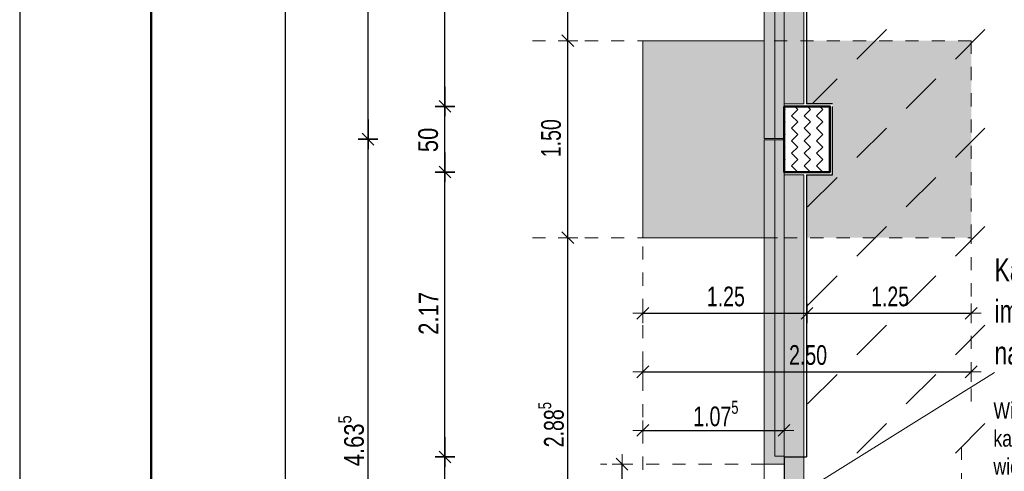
# Model space of a CAD drawing. Header units: metres. Extents: x 1333.9 to 1416.6, y -82.7 to -2.5.
# Tile 11 of 160: x 1337 to 1344.4, y -27.8 to -24.4. Entities that reach past the tile are written whole.
import ezdxf

# ---------------------------------------------------------------- set-up
doc = ezdxf.new("R2010")
doc.units = ezdxf.units.M
doc.header["$PDMODE"] = 65
for name, pattern in [('AUSGEZOGEN', [0]), ('GETRENNT2_S10', [0.225, 0.1, -0.05, 0, -0.025, 0, -0.05]), ('PUNKT2_S9', [0.0015, 0, -0.0015]), ('VERDECKT2_S2', [0.15, 0.1, -0.05])]:
    doc.linetypes.add(name, pattern=pattern)
for name, color, linetype, lineweight in [('XR$1$Legende', 4, 'AUSGEZOGEN', 13), ('XR$2$Bodenplatte', 1, 'AUSGEZOGEN', 50), ('XR$2$Fundament_1', 1, 'AUSGEZOGEN', 50), ('XR$2$STANDARD_1', 7, 'AUSGEZOGEN', 25), ('XR$2$Stütze Beton', 4, 'AUSGEZOGEN', 13), ('XR$3$Allgemein', 4, 'AUSGEZOGEN', 13), ('XR$3$B_Füllungen-vorh-Gebäude', 8, 'AUSGEZOGEN', 18), ('XR$3$Bodenplatte', 1, 'AUSGEZOGEN', 50), ('XR$3$Legende', 4, 'AUSGEZOGEN', 13), ('XR$3$Maßlinie 1_50', 7, 'AUSGEZOGEN', 25), ('XR$4$Muster', 4, 'AUSGEZOGEN', 13), ('XR$4$Möblierung', 4, 'AUSGEZOGEN', 13), ('XR$4$Schraffur', 4, 'AUSGEZOGEN', 13)]:
    doc.layers.add(name, color=color, linetype=linetype, lineweight=lineweight)
doc.styles.add('ARIAL', font='arial.ttf')
doc.dimstyles.new('DIMSTYLE_3', dxfattribs={"dimtxt": 0.15, "dimasz": 0.15, "dimexe": 0, "dimexo": 0, "dimgap": 0.075, "dimtad": 2, "dimrnd": 0.005, "dimzin": 4, "dimdsep": 46, "dimtxsty": 'ARIAL', "dimblk1": 'ALL_ML_STRICH', "dimblk2": 'ALL_ML_STRICH', "dimsah": 1, "dimcen": 0, "dimclrd": 3, "dimclre": 3, "dimclrt": 3, "dimadec": 0, "dimazin": 0, "dimtfac": 1, "dimtdec": 0, "dimtix": 1, "dimtmove": 2, "dimatfit": 3, "dimfxl": 0, "dimtzin": 0, "dimlwd": 0, "dimlwe": 13, "dimarcsym": 0})
doc.dimstyles.new('DIMSTYLE_5', dxfattribs={"dimtxt": 0.15, "dimasz": 0.15, "dimexe": 0, "dimexo": 0, "dimgap": 0.075, "dimtad": 2, "dimdec": 1, "dimlfac": 100, "dimrnd": 0.5, "dimzin": 4, "dimdsep": 46, "dimtxsty": 'ARIAL', "dimblk1": 'ALL_ML_STRICH', "dimblk2": 'ALL_ML_STRICH', "dimsah": 1, "dimcen": 0, "dimclrd": 3, "dimclre": 3, "dimclrt": 3, "dimadec": 0, "dimazin": 0, "dimtfac": 1, "dimtdec": 0, "dimtix": 1, "dimtmove": 2, "dimatfit": 3, "dimfxl": 0, "dimtzin": 0, "dimlwd": 0, "dimlwe": 13, "dimarcsym": 0})
doc.dimstyles.new('DIMSTYLE_8', dxfattribs={"dimtxt": 0.15, "dimasz": 0.15, "dimexe": 0, "dimexo": 0, "dimgap": 0.075, "dimtad": 2, "dimdec": 3, "dimrnd": 0.005, "dimzin": 4, "dimdsep": 46, "dimtxsty": 'ARIAL', "dimblk1": 'ALL_ML_STRICH', "dimblk2": 'ALL_ML_STRICH', "dimsah": 1, "dimcen": 0, "dimclrd": 3, "dimclre": 3, "dimclrt": 3, "dimadec": 0, "dimazin": 0, "dimtfac": 1, "dimtdec": 0, "dimtix": 1, "dimtmove": 2, "dimatfit": 3, "dimfxl": 0, "dimtzin": 0, "dimlwd": 0, "dimlwe": 13, "dimarcsym": 0})
doc.dimstyles.new('DIMSTYLE_9', dxfattribs={"dimtxt": 0.15, "dimasz": 0.15, "dimexe": 0, "dimexo": 0, "dimgap": 0.075, "dimtad": 2, "dimdec": 3, "dimrnd": 0.005, "dimzin": 4, "dimdsep": 46, "dimtxsty": 'ARIAL', "dimblk1": 'ALL_ML_STRICH', "dimblk2": 'ALL_ML_STRICH', "dimsah": 1, "dimcen": 0, "dimclrd": 3, "dimclre": 3, "dimclrt": 3, "dimadec": 0, "dimazin": 0, "dimtfac": 1, "dimtdec": 0, "dimtix": 1, "dimtmove": 2, "dimatfit": 3, "dimfxl": 0, "dimtzin": 0, "dimlwd": 0, "dimlwe": 13, "dimarcsym": 0})

# ---------------------------------------------------------------- blocks, each defined once
blk = doc.blocks.new('ALL_ML_STRICH')
at = {"color": 0, "linetype": 'ByBlock', "lineweight": -2}
for p, q in [((0, -0.5), (0, 0.5)), ((-1, 0), (0.5, 0)), ((-0.3, -0.3), (0.3, 0.3))]:
    blk.add_line(p, q, dxfattribs=at)
blk = doc.blocks.new('*D66')
at = {"layer": 'DEFPOINTS', "color": 3, "linetype": 'AUSGEZOGEN', "lineweight": 13, "transparency": 33554687}
for p in [(1341.7784, -26.0349), (1341.1245, -28.9182), (1341.5278, -28.9182)]:
    blk.add_point(p, dxfattribs=at)
at = {"layer": 'XR$3$Maßlinie 1_50', "color": 3, "linetype": 'AUSGEZOGEN', "lineweight": -2, "transparency": 33554687}
for p, q in [((1341.1245, -26.0349), (1341.1245, -26.0349)), ((1341.1245, -28.9182), (1341.1245, -26.0349)), ((1341.1245, -28.9182), (1341.1245, -28.9182))]:
    blk.add_line(p, q, dxfattribs=at)
at = {"layer": 'XR$3$Maßlinie 1_50', "color": 3, "linetype": 'AUSGEZOGEN', "lineweight": 13, "transparency": 33554687, "xscale": 0.15, "yscale": 0.15, "zscale": 0.15}
for p, rotation in [((1341.1245, -26.0349), 90), ((1341.1245, -28.9182), 270)]:
    blk.add_blockref('ALL_ML_STRICH', p, dxfattribs=dict(at, rotation=rotation))
at = {"layer": 'XR$3$Maßlinie 1_50', "color": 3, "linetype": 'AUSGEZOGEN', "lineweight": 13, "transparency": 33554687, "insert": (1340.997, -27.4579), "char_height": 0.15, "width": 0.535714, "attachment_point": 5, "rotation": 90, "style": 'ARIAL'}
blk.add_mtext('\\W0.71;\\A1;{\\A1;{2.88\\H0.099000;\\S5^ ;}}', dxfattribs=at)
blk = doc.blocks.new('*D67')
at = {"layer": 'DEFPOINTS', "color": 3, "linetype": 'AUSGEZOGEN', "lineweight": 13, "transparency": 33554687}
for p in [(1341.6158, -24.5349), (1341.1245, -26.0349), (1341.7784, -26.0349)]:
    blk.add_point(p, dxfattribs=at)
at = {"layer": 'XR$3$Maßlinie 1_50', "color": 3, "linetype": 'AUSGEZOGEN', "lineweight": -2, "transparency": 33554687}
for p, q in [((1341.1245, -24.5349), (1341.1245, -24.5349)), ((1341.1245, -26.0349), (1341.1245, -24.5349)), ((1341.1245, -26.0349), (1341.1245, -26.0349))]:
    blk.add_line(p, q, dxfattribs=at)
at = {"layer": 'XR$3$Maßlinie 1_50', "color": 3, "linetype": 'AUSGEZOGEN', "lineweight": 13, "transparency": 33554687, "xscale": 0.15, "yscale": 0.15, "zscale": 0.15}
for p, rotation in [((1341.1245, -24.5349), 90), ((1341.1245, -26.0349), 270)]:
    blk.add_blockref('ALL_ML_STRICH', p, dxfattribs=dict(at, rotation=rotation))
at = {"layer": 'XR$3$Maßlinie 1_50', "color": 3, "linetype": 'AUSGEZOGEN', "lineweight": 13, "transparency": 33554687, "insert": (1340.997, -25.277), "char_height": 0.15, "width": 0.428571, "attachment_point": 5, "rotation": 90, "style": 'ARIAL'}
blk.add_mtext('\\W0.71;\\A1;{\\A1;{1.50\\H0.099000;\\S^ ;}}', dxfattribs=at)
blk = doc.blocks.new('*D68')
at = {"layer": 'DEFPOINTS', "color": 3, "linetype": 'AUSGEZOGEN', "lineweight": 13, "transparency": 33554687}
for p in [(1341.7843, -21.4016), (1341.1245, -24.5349), (1341.6158, -24.5349)]:
    blk.add_point(p, dxfattribs=at)
at = {"layer": 'XR$3$Maßlinie 1_50', "color": 3, "linetype": 'AUSGEZOGEN', "lineweight": -2, "transparency": 33554687}
for p, q in [((1341.1245, -21.4016), (1341.1245, -21.4016)), ((1341.1245, -24.5349), (1341.1245, -21.4016)), ((1341.1245, -24.5349), (1341.1245, -24.5349))]:
    blk.add_line(p, q, dxfattribs=at)
at = {"layer": 'XR$3$Maßlinie 1_50', "color": 3, "linetype": 'AUSGEZOGEN', "lineweight": 13, "transparency": 33554687, "xscale": 0.15, "yscale": 0.15, "zscale": 0.15}
for p, rotation in [((1341.1245, -21.4016), 90), ((1341.1245, -24.5349), 270)]:
    blk.add_blockref('ALL_ML_STRICH', p, dxfattribs=dict(at, rotation=rotation))
at = {"layer": 'XR$3$Maßlinie 1_50', "color": 3, "linetype": 'AUSGEZOGEN', "lineweight": 13, "transparency": 33554687, "insert": (1340.9969, -22.9496), "char_height": 0.15, "width": 0.535714, "attachment_point": 5, "rotation": 90, "style": 'ARIAL'}
blk.add_mtext('\\W0.71;\\A1;{\\A1;{3.13\\H0.099000;\\S5^ ;}}', dxfattribs=at)
blk = doc.blocks.new('*D77')
at = {"layer": 'DEFPOINTS', "color": 3, "linetype": 'AUSGEZOGEN', "lineweight": 13, "transparency": 33554687}
for p in [(1342.9451, -25.2849), (1341.6951, -25.4523), (1341.6951, -26.6101)]:
    blk.add_point(p, dxfattribs=at)
at = {"layer": 'XR$3$Maßlinie 1_50', "color": 3, "linetype": 'AUSGEZOGEN', "lineweight": -2, "transparency": 33554687}
for p, q in [((1341.6951, -26.6101), (1341.6951, -26.6101)), ((1341.6951, -26.6101), (1342.9451, -26.6101)), ((1342.9451, -26.6101), (1342.9451, -26.6101))]:
    blk.add_line(p, q, dxfattribs=at)
at = {"layer": 'XR$3$Maßlinie 1_50', "color": 3, "linetype": 'AUSGEZOGEN', "lineweight": 13, "transparency": 33554687, "xscale": 0.15, "yscale": 0.15, "zscale": 0.15, "rotation": 180}
blk.add_blockref('ALL_ML_STRICH', (1341.6951, -26.6101), dxfattribs=at)
at = {"layer": 'XR$3$Maßlinie 1_50', "color": 3, "linetype": 'AUSGEZOGEN', "lineweight": 13, "transparency": 33554687, "xscale": 0.15, "yscale": 0.15, "zscale": 0.15}
blk.add_blockref('ALL_ML_STRICH', (1342.9451, -26.6101), dxfattribs=at)
at = {"layer": 'XR$3$Maßlinie 1_50', "color": 3, "linetype": 'AUSGEZOGEN', "lineweight": 13, "transparency": 33554687, "insert": (1342.3275, -26.4826), "char_height": 0.15, "width": 0.428571, "attachment_point": 5, "style": 'ARIAL'}
blk.add_mtext('\\W0.71;\\A1;{\\A1;{1.25\\H0.099000;\\S^ ;}}', dxfattribs=at)
blk = doc.blocks.new('*D78')
at = {"layer": 'DEFPOINTS', "color": 3, "linetype": 'AUSGEZOGEN', "lineweight": 13, "transparency": 33554687}
for p in [(1342.9451, -25.2849), (1344.1951, -26.0349), (1342.9451, -26.6101)]:
    blk.add_point(p, dxfattribs=at)
at = {"layer": 'XR$3$Maßlinie 1_50', "color": 3, "linetype": 'AUSGEZOGEN', "lineweight": -2, "transparency": 33554687}
for p, q in [((1342.9451, -26.6101), (1342.9451, -26.6101)), ((1342.9451, -26.6101), (1344.1951, -26.6101)), ((1344.1951, -26.6101), (1344.1951, -26.6101))]:
    blk.add_line(p, q, dxfattribs=at)
at = {"layer": 'XR$3$Maßlinie 1_50', "color": 3, "linetype": 'AUSGEZOGEN', "lineweight": 13, "transparency": 33554687, "xscale": 0.15, "yscale": 0.15, "zscale": 0.15, "rotation": 180}
blk.add_blockref('ALL_ML_STRICH', (1342.9451, -26.6101), dxfattribs=at)
at = {"layer": 'XR$3$Maßlinie 1_50', "color": 3, "linetype": 'AUSGEZOGEN', "lineweight": 13, "transparency": 33554687, "xscale": 0.15, "yscale": 0.15, "zscale": 0.15}
blk.add_blockref('ALL_ML_STRICH', (1344.1951, -26.6101), dxfattribs=at)
at = {"layer": 'XR$3$Maßlinie 1_50', "color": 3, "linetype": 'AUSGEZOGEN', "lineweight": 13, "transparency": 33554687, "insert": (1343.5775, -26.4826), "char_height": 0.15, "width": 0.428571, "attachment_point": 5, "style": 'ARIAL'}
blk.add_mtext('\\W0.71;\\A1;{\\A1;{1.25\\H0.099000;\\S^ ;}}', dxfattribs=at)
blk = doc.blocks.new('*D79')
at = {"layer": 'DEFPOINTS', "color": 3, "linetype": 'AUSGEZOGEN', "lineweight": 13, "transparency": 33554687}
for p in [(1341.6951, -25.8979), (1344.1951, -26.0349), (1341.6951, -27.0558)]:
    blk.add_point(p, dxfattribs=at)
at = {"layer": 'XR$3$Maßlinie 1_50', "color": 3, "linetype": 'AUSGEZOGEN', "lineweight": -2, "transparency": 33554687}
for p, q in [((1341.6951, -27.0558), (1341.6951, -27.0558)), ((1341.6951, -27.0558), (1344.1951, -27.0558)), ((1344.1951, -27.0558), (1344.1951, -27.0558))]:
    blk.add_line(p, q, dxfattribs=at)
at = {"layer": 'XR$3$Maßlinie 1_50', "color": 3, "linetype": 'AUSGEZOGEN', "lineweight": 13, "transparency": 33554687, "xscale": 0.15, "yscale": 0.15, "zscale": 0.15, "rotation": 180}
blk.add_blockref('ALL_ML_STRICH', (1341.6951, -27.0558), dxfattribs=at)
at = {"layer": 'XR$3$Maßlinie 1_50', "color": 3, "linetype": 'AUSGEZOGEN', "lineweight": 13, "transparency": 33554687, "xscale": 0.15, "yscale": 0.15, "zscale": 0.15}
blk.add_blockref('ALL_ML_STRICH', (1344.1951, -27.0558), dxfattribs=at)
at = {"layer": 'XR$3$Maßlinie 1_50', "color": 3, "linetype": 'AUSGEZOGEN', "lineweight": 13, "transparency": 33554687, "insert": (1342.9531, -26.9282), "char_height": 0.15, "width": 0.428571, "attachment_point": 5, "style": 'ARIAL'}
blk.add_mtext('\\W0.71;\\A1;{\\A1;{2.50\\H0.099000;\\S^ ;}}', dxfattribs=at)
blk = doc.blocks.new('*D80')
at = {"layer": 'DEFPOINTS', "color": 3, "linetype": 'AUSGEZOGEN', "lineweight": 13, "transparency": 33554687}
for p in [(1342.7701, -25.0349), (1341.6951, -26.3436), (1341.6951, -27.5015)]:
    blk.add_point(p, dxfattribs=at)
at = {"layer": 'XR$3$Maßlinie 1_50', "color": 3, "linetype": 'AUSGEZOGEN', "lineweight": -2, "transparency": 33554687}
for p, q in [((1341.6951, -27.5015), (1341.6951, -27.5015)), ((1341.6951, -27.5015), (1342.7701, -27.5015)), ((1342.7701, -27.5015), (1342.7701, -27.5015))]:
    blk.add_line(p, q, dxfattribs=at)
at = {"layer": 'XR$3$Maßlinie 1_50', "color": 3, "linetype": 'AUSGEZOGEN', "lineweight": 13, "transparency": 33554687, "xscale": 0.15, "yscale": 0.15, "zscale": 0.15, "rotation": 180}
blk.add_blockref('ALL_ML_STRICH', (1341.6951, -27.5015), dxfattribs=at)
at = {"layer": 'XR$3$Maßlinie 1_50', "color": 3, "linetype": 'AUSGEZOGEN', "lineweight": 13, "transparency": 33554687, "xscale": 0.15, "yscale": 0.15, "zscale": 0.15}
blk.add_blockref('ALL_ML_STRICH', (1342.7701, -27.5015), dxfattribs=at)
at = {"layer": 'XR$3$Maßlinie 1_50', "color": 3, "linetype": 'AUSGEZOGEN', "lineweight": 13, "transparency": 33554687, "insert": (1342.2513, -27.3739), "char_height": 0.15, "width": 0.535714, "attachment_point": 5, "style": 'ARIAL'}
blk.add_mtext('\\W0.71;\\A1;{\\A1;{1.07\\H0.099000;\\S5^ ;}}', dxfattribs=at)
blk = doc.blocks.new('*D178')
at = {"layer": 'DEFPOINTS', "color": 3, "linetype": 'AUSGEZOGEN', "lineweight": 25, "transparency": 33554687}
for p in [(1343.0471, -25.2849), (1339.603, -29.9182), (1343.0471, -29.9182)]:
    blk.add_point(p, dxfattribs=at)
at = {"layer": 'XR$3$Maßlinie 1_50', "color": 3, "linetype": 'AUSGEZOGEN', "lineweight": -2, "transparency": 33554687}
for p, q in [((1339.603, -25.2849), (1339.603, -25.2849)), ((1339.603, -29.9182), (1339.603, -25.2849)), ((1339.603, -29.9182), (1339.603, -29.9182))]:
    blk.add_line(p, q, dxfattribs=at)
at = {"layer": 'XR$3$Maßlinie 1_50', "color": 3, "linetype": 'AUSGEZOGEN', "lineweight": 25, "transparency": 33554687, "xscale": 0.15, "yscale": 0.15, "zscale": 0.15}
for p, rotation in [((1339.603, -25.2849), 90), ((1339.603, -29.9182), 270)]:
    blk.add_blockref('ALL_ML_STRICH', p, dxfattribs=dict(at, rotation=rotation))
at = {"layer": 'XR$3$Maßlinie 1_50', "color": 3, "linetype": 'AUSGEZOGEN', "lineweight": 25, "transparency": 33554687, "insert": (1339.4754, -27.5807), "char_height": 0.15, "width": 0.6, "attachment_point": 5, "rotation": 90, "style": 'ARIAL'}
blk.add_mtext('\\W0.80;\\A1;{\\A1;{4.63\\H0.099000;\\S5^ ;}}', dxfattribs=at)
blk = doc.blocks.new('*D179')
at = {"layer": 'DEFPOINTS', "color": 3, "linetype": 'AUSGEZOGEN', "lineweight": 25, "transparency": 33554687}
for p in [(1343.0471, -20.6516), (1339.603, -25.2849), (1343.0471, -25.2849)]:
    blk.add_point(p, dxfattribs=at)
at = {"layer": 'XR$3$Maßlinie 1_50', "color": 3, "linetype": 'AUSGEZOGEN', "lineweight": -2, "transparency": 33554687}
for p, q in [((1339.603, -20.6516), (1339.603, -20.6516)), ((1339.603, -25.2849), (1339.603, -20.6516)), ((1339.603, -25.2849), (1339.603, -25.2849))]:
    blk.add_line(p, q, dxfattribs=at)
at = {"layer": 'XR$3$Maßlinie 1_50', "color": 3, "linetype": 'AUSGEZOGEN', "lineweight": 25, "transparency": 33554687, "xscale": 0.15, "yscale": 0.15, "zscale": 0.15}
for p, rotation in [((1339.603, -20.6516), 90), ((1339.603, -25.2849), 270)]:
    blk.add_blockref('ALL_ML_STRICH', p, dxfattribs=dict(at, rotation=rotation))
at = {"layer": 'XR$3$Maßlinie 1_50', "color": 3, "linetype": 'AUSGEZOGEN', "lineweight": 25, "transparency": 33554687, "insert": (1339.4754, -22.9474), "char_height": 0.15, "width": 0.6, "attachment_point": 5, "rotation": 90, "style": 'ARIAL'}
blk.add_mtext('\\W0.80;\\A1;{\\A1;{4.63\\H0.099000;\\S5^ ;}}', dxfattribs=at)
blk = doc.blocks.new('*D183')
at = {"layer": 'DEFPOINTS', "color": 3, "linetype": 'AUSGEZOGEN', "lineweight": 25, "transparency": 33554687}
for p in [(1343.0471, -15.8182), (1338.9758, -30.1182), (1343.0519, -30.1182)]:
    blk.add_point(p, dxfattribs=at)
at = {"layer": 'XR$3$Maßlinie 1_50', "color": 3, "linetype": 'AUSGEZOGEN', "lineweight": -2, "transparency": 33554687}
for p, q in [((1338.9758, -15.8182), (1338.9758, -15.8182)), ((1338.9758, -30.1182), (1338.9758, -15.8182)), ((1338.9758, -30.1182), (1338.9758, -30.1182))]:
    blk.add_line(p, q, dxfattribs=at)
at = {"layer": 'XR$3$Maßlinie 1_50', "color": 3, "linetype": 'AUSGEZOGEN', "lineweight": 25, "transparency": 33554687, "xscale": 0.15, "yscale": 0.15, "zscale": 0.15}
for p, rotation in [((1338.9758, -15.8182), 90), ((1338.9758, -30.1182), 270)]:
    blk.add_blockref('ALL_ML_STRICH', p, dxfattribs=dict(at, rotation=rotation))
at = {"layer": 'XR$3$Maßlinie 1_50', "color": 3, "linetype": 'AUSGEZOGEN', "lineweight": 25, "transparency": 33554687, "insert": (1338.8482, -22.9639), "char_height": 0.15, "width": 0.6, "attachment_point": 5, "rotation": 90, "style": 'ARIAL'}
blk.add_mtext('\\W0.80;\\A1;{\\fArial|i0|b1;\\A1;{14.30\\H0.099000;\\S^ ;}}', dxfattribs=at)
blk = doc.blocks.new('*D190')
at = {"layer": 'DEFPOINTS', "color": 3, "linetype": 'AUSGEZOGEN', "lineweight": 25, "transparency": 33554687}
for p in [(1342.7701, -27.7032), (1340.189, -29.0232), (1342.7701, -29.0232)]:
    blk.add_point(p, dxfattribs=at)
at = {"layer": 'XR$3$Maßlinie 1_50', "color": 3, "linetype": 'AUSGEZOGEN', "lineweight": -2, "transparency": 33554687}
for p, q in [((1340.189, -27.7032), (1340.189, -27.7032)), ((1340.189, -29.0232), (1340.189, -27.7032)), ((1340.189, -29.0232), (1340.189, -29.0232))]:
    blk.add_line(p, q, dxfattribs=at)
at = {"layer": 'XR$3$Maßlinie 1_50', "color": 3, "linetype": 'AUSGEZOGEN', "lineweight": 25, "transparency": 33554687, "xscale": 0.15, "yscale": 0.15, "zscale": 0.15}
for p, rotation in [((1340.189, -27.7032), 90), ((1340.189, -29.0232), 270)]:
    blk.add_blockref('ALL_ML_STRICH', p, dxfattribs=dict(at, rotation=rotation))
at = {"layer": 'XR$3$Maßlinie 1_50', "color": 3, "linetype": 'AUSGEZOGEN', "lineweight": 25, "transparency": 33554687, "insert": (1340.0614, -28.354), "char_height": 0.15, "width": 0.48, "attachment_point": 5, "rotation": 90, "style": 'ARIAL'}
blk.add_mtext('\\W0.80;\\A1;{\\A1;{1.32\\H0.099000;\\S^ ;}}', dxfattribs=at)
blk = doc.blocks.new('*D191')
at = {"layer": 'DEFPOINTS', "color": 3, "linetype": 'AUSGEZOGEN', "lineweight": 25, "transparency": 33554687}
for p in [(1343.0471, -25.5349), (1340.189, -27.7032), (1342.7701, -27.7032)]:
    blk.add_point(p, dxfattribs=at)
at = {"layer": 'XR$3$Maßlinie 1_50', "color": 3, "linetype": 'AUSGEZOGEN', "lineweight": -2, "transparency": 33554687}
for p, q in [((1340.189, -25.5349), (1340.189, -25.5349)), ((1340.189, -27.7032), (1340.189, -25.5349)), ((1340.189, -27.7032), (1340.189, -27.7032))]:
    blk.add_line(p, q, dxfattribs=at)
at = {"layer": 'XR$3$Maßlinie 1_50', "color": 3, "linetype": 'AUSGEZOGEN', "lineweight": 25, "transparency": 33554687, "xscale": 0.15, "yscale": 0.15, "zscale": 0.15}
for p, rotation in [((1340.189, -25.5349), 90), ((1340.189, -27.7032), 270)]:
    blk.add_blockref('ALL_ML_STRICH', p, dxfattribs=dict(at, rotation=rotation))
at = {"layer": 'XR$3$Maßlinie 1_50', "color": 3, "linetype": 'AUSGEZOGEN', "lineweight": 25, "transparency": 33554687, "insert": (1340.064, -26.6104), "char_height": 0.15, "width": 0.48, "attachment_point": 5, "rotation": 90, "style": 'ARIAL'}
blk.add_mtext('\\W0.80;\\A1;{\\A1;{2.17\\H0.099000;\\S^ ;}}', dxfattribs=at)
blk = doc.blocks.new('*D192')
at = {"layer": 'DEFPOINTS', "color": 3, "linetype": 'AUSGEZOGEN', "lineweight": 25, "transparency": 33554687}
for p in [(1343.0471, -25.0349), (1340.189, -25.5349), (1343.0471, -25.5349)]:
    blk.add_point(p, dxfattribs=at)
at = {"layer": 'XR$3$Maßlinie 1_50', "color": 3, "linetype": 'AUSGEZOGEN', "lineweight": -2, "transparency": 33554687}
for p, q in [((1340.189, -25.0349), (1340.189, -25.0349)), ((1340.189, -25.5349), (1340.189, -25.0349)), ((1340.189, -25.5349), (1340.189, -25.5349))]:
    blk.add_line(p, q, dxfattribs=at)
at = {"layer": 'XR$3$Maßlinie 1_50', "color": 3, "linetype": 'AUSGEZOGEN', "lineweight": 25, "transparency": 33554687, "xscale": 0.15, "yscale": 0.15, "zscale": 0.15}
for p, rotation in [((1340.189, -25.0349), 90), ((1340.189, -25.5349), 270)]:
    blk.add_blockref('ALL_ML_STRICH', p, dxfattribs=dict(at, rotation=rotation))
at = {"layer": 'XR$3$Maßlinie 1_50', "color": 3, "linetype": 'AUSGEZOGEN', "lineweight": 25, "transparency": 33554687, "insert": (1340.0615, -25.2902), "char_height": 0.15, "width": 0.48, "attachment_point": 5, "rotation": 90, "style": 'ARIAL'}
blk.add_mtext('\\W0.80;\\A1;{\\A1;{50\\H0.099000;\\S^ ;}}', dxfattribs=at)
blk = doc.blocks.new('*D193')
at = {"layer": 'DEFPOINTS', "color": 3, "linetype": 'AUSGEZOGEN', "lineweight": 25, "transparency": 33554687}
for p in [(1343.0471, -20.9016), (1340.189, -25.0349), (1343.0471, -25.0349)]:
    blk.add_point(p, dxfattribs=at)
at = {"layer": 'XR$3$Maßlinie 1_50', "color": 3, "linetype": 'AUSGEZOGEN', "lineweight": -2, "transparency": 33554687}
for p, q in [((1340.189, -20.9016), (1340.189, -20.9016)), ((1340.189, -25.0349), (1340.189, -20.9016)), ((1340.189, -25.0349), (1340.189, -25.0349))]:
    blk.add_line(p, q, dxfattribs=at)
at = {"layer": 'XR$3$Maßlinie 1_50', "color": 3, "linetype": 'AUSGEZOGEN', "lineweight": 25, "transparency": 33554687, "xscale": 0.15, "yscale": 0.15, "zscale": 0.15}
for p, rotation in [((1340.189, -20.9016), 90), ((1340.189, -25.0349), 270)]:
    blk.add_blockref('ALL_ML_STRICH', p, dxfattribs=dict(at, rotation=rotation))
at = {"layer": 'XR$3$Maßlinie 1_50', "color": 3, "linetype": 'AUSGEZOGEN', "lineweight": 25, "transparency": 33554687, "insert": (1340.0614, -22.9474), "char_height": 0.15, "width": 0.6, "attachment_point": 5, "rotation": 90, "style": 'ARIAL'}
blk.add_mtext('\\W0.80;\\A1;{\\A1;{4.13\\H0.099000;\\S5^ ;}}', dxfattribs=at)
blk = doc.blocks.new('*D204')
at = {"layer": 'DEFPOINTS', "color": 3, "linetype": 'AUSGEZOGEN', "lineweight": 13, "transparency": 33554687}
for p in [(1342.6834, -27.7582), (1341.5371, -28.9682), (1342.6909, -28.9682)]:
    blk.add_point(p, dxfattribs=at)
at = {"layer": 'XR$3$Maßlinie 1_50', "color": 3, "linetype": 'AUSGEZOGEN', "lineweight": -2, "transparency": 33554687}
for p, q in [((1341.5371, -27.7582), (1341.5371, -27.7582)), ((1341.5371, -28.9682), (1341.5371, -27.7582)), ((1341.5371, -28.9682), (1341.5371, -28.9682))]:
    blk.add_line(p, q, dxfattribs=at)
at = {"layer": 'XR$3$Maßlinie 1_50', "color": 3, "linetype": 'AUSGEZOGEN', "lineweight": 13, "transparency": 33554687, "xscale": 0.15, "yscale": 0.15, "zscale": 0.15}
for p, rotation in [((1341.5371, -27.7582), 90), ((1341.5371, -28.9682), 270)]:
    blk.add_blockref('ALL_ML_STRICH', p, dxfattribs=dict(at, rotation=rotation))
at = {"layer": 'XR$3$Maßlinie 1_50', "color": 3, "linetype": 'AUSGEZOGEN', "lineweight": 13, "transparency": 33554687, "insert": (1341.4521, -28.3452), "char_height": 0.15, "width": 0.428571, "attachment_point": 5, "rotation": 90, "style": 'ARIAL'}
blk.add_mtext('\\W0.71;\\A1;{\\A1;{1.21\\H0.099000;\\S^ ;}}', dxfattribs=at)
blk = doc.blocks.new('MUSTER_0')
at = {"layer": 'XR$4$Muster', "color": 52, "linetype": 'AUSGEZOGEN', "lineweight": 13, "transparency": 33554687}
for p, q in [((1343.325, -24.675), (1343.55, -24.45)), ((1344.075, -24.675), (1344.3, -24.45)), ((1342.9851, -25.0149), (1343.175, -24.825)), ((1343.7, -25.05), (1343.925, -24.825)), ((1343.325, -25.425), (1343.55, -25.2)), ((1344.075, -25.425), (1344.3, -25.2)), ((1342.95, -25.8), (1343.175, -25.575)), ((1343.7, -25.8), (1343.925, -25.575)), ((1343.325, -26.175), (1343.55, -25.95)), ((1344.075, -26.175), (1344.3, -25.95)), ((1342.95, -26.55), (1343.175, -26.325)), ((1343.7, -26.55), (1343.925, -26.325)), ((1343.325, -26.925), (1343.55, -26.7)), ((1344.075, -26.925), (1344.3, -26.7)), ((1342.95, -27.3), (1343.175, -27.075)), ((1343.7, -27.3), (1343.925, -27.075)), ((1343.325, -27.675), (1343.55, -27.45)), ((1344.075, -27.675), (1344.3, -27.45))]:
    blk.add_line(p, q, dxfattribs=at)

msp = doc.modelspace()

# ---------------------------------------------------------------- hatches: boundary and pattern name
at = {"layer": 'XR$4$Muster', "linetype": 'AUSGEZOGEN', "lineweight": 18, "transparency": 33554687}
for points in [[(1342.9201, -20.9216), (1342.7701, -20.9216), (1342.7701, -20.6566), (1342.6201, -20.6566), (1342.6201, -25.2799), (1342.7701, -25.2799), (1342.7701, -25.0149), (1342.9201, -25.0149)], [(1342.6201, -27.7582), (1342.7701, -27.7582), (1342.7701, -27.7032), (1342.9201, -27.7032), (1342.9201, -25.5549), (1342.7701, -25.5549), (1342.7701, -25.2899), (1342.6201, -25.2899)]]:
    msp.add_hatch(color=253, dxfattribs=at).paths.add_polyline_path(points)
at = {"layer": 'XR$4$Möblierung', "linetype": 'AUSGEZOGEN', "lineweight": 13, "transparency": 33554687}
for color, points in [(254, [(1342.6201, -24.5349), (1341.6951, -24.5349), (1341.6951, -26.0349), (1342.6201, -26.0349), (1342.6201, -25.2899), (1342.7701, -25.2899), (1342.7701, -25.2799), (1342.6201, -25.2799)]), (254, [(1344.1951, -24.5349), (1342.9401, -24.5349), (1342.9401, -25.0149), (1343.1401, -25.0149), (1343.1401, -25.5549), (1342.9401, -25.5549), (1342.9401, -26.0349), (1344.1951, -26.0349)]), (8, [(1342.9201, -29.0232), (1342.9201, -27.7032), (1342.7701, -27.7032), (1342.7701, -29.0232)])]:
    msp.add_hatch(color=color, dxfattribs=at).paths.add_polyline_path(points)
at = {"layer": 'XR$4$Schraffur', "linetype": 'AUSGEZOGEN', "lineweight": 13, "transparency": 33554687}
h = msp.add_hatch(dxfattribs=at)
h.set_pattern_fill('MUSTER', color=35, scale=0.0675, angle=315, style=0, pattern_type=2)
h.set_pattern_definition([(315, (0.19092, -4e-17), (0.0954594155, -2e-17), [0.0675, -0.0675]), (45, (0.19092, -4e-17), (2e-17, 0.0954594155), [0.0675, -0.0675])])
h.paths.add_polyline_path([(1342.7701, -25.0349), (1342.7701, -25.5349), (1343.1201, -25.5349), (1343.1201, -25.0349)], flags=0)

# ---------------------------------------------------------------- linework, layer by layer
at = {"layer": 'XR$1$Legende', "color": 6, "linetype": 'AUSGEZOGEN', "lineweight": 25, "transparency": 33554687}
msp.add_lwpolyline([(1336.9513, -40.0148), (1412.4513, -40.0148), (1412.4513, -2.5148), (1336.9513, -2.5148), (1336.9513, -40.0148)], close=True, dxfattribs=at)
at = {"layer": 'XR$1$Legende', "color": 1, "linetype": 'AUSGEZOGEN', "lineweight": 50, "transparency": 33554687}
msp.add_lwpolyline([(1337.9513, -39.7648), (1412.2013, -39.7648), (1412.2013, -2.7648), (1337.9513, -2.7648), (1337.9513, -39.7648)], close=True, dxfattribs=at)
at = {"layer": 'XR$2$Bodenplatte', "color": 7, "linetype": 'AUSGEZOGEN', "lineweight": 25, "transparency": 33554687}
for p, q in [((1342.9401, -20.9216), (1342.9401, -25.0149)), ((1343.1401, -25.0149), (1342.9401, -25.0149)), ((1343.1401, -25.5549), (1343.1401, -25.0349)), ((1342.9401, -25.5549), (1343.1401, -25.5549)), ((1342.9401, -25.5549), (1342.9401, -27.7032)), ((1342.7701, -27.7032), (1342.7701, -29.0232))]:
    msp.add_line(p, q, dxfattribs=at)
at = {"layer": 'XR$2$Fundament_1', "color": 4, "linetype": 'AUSGEZOGEN', "lineweight": 13, "transparency": 33554687}
for p, q in [((1342.7001, -20.6566), (1342.7001, -25.2799)), ((1342.7001, -25.2899), (1342.7001, -27.6982)), ((1341.6951, -26.0349), (1342.6201, -26.0349)), ((1342.7001, -27.6982), (1342.7701, -27.6982)), ((1342.6201, -27.7582), (1342.7701, -27.7582))]:
    msp.add_line(p, q, dxfattribs=at)
msp.add_lwpolyline([(1342.6201, -24.5349), (1341.6951, -24.5349), (1341.6951, -26.0349)], dxfattribs=at)
at = {"layer": 'XR$2$Fundament_1', "color": 4, "linetype": 'VERDECKT2_S2', "lineweight": 13, "transparency": 33554687}
msp.add_lwpolyline([(1342.6201, -26.0349), (1342.7701, -26.0349), (1344.1951, -26.0349), (1344.1951, -24.5349), (1342.6201, -24.5349)], dxfattribs=at)
at = {"layer": 'XR$2$STANDARD_1', "color": 7, "linetype": 'AUSGEZOGEN', "lineweight": 18, "transparency": 33554687}
for p, q in [((1342.7701, -16.2182), (1342.7701, -27.7032)), ((1342.6201, -20.6566), (1342.6201, -25.2799)), ((1342.9201, -20.9216), (1342.9201, -25.0149)), ((1342.9201, -25.0149), (1342.7701, -25.0149)), ((1342.7701, -25.2799), (1342.6201, -25.2799)), ((1342.7701, -25.2899), (1342.6201, -25.2899)), ((1342.6201, -25.2899), (1342.6201, -29.9132)), ((1342.9201, -25.5549), (1342.7701, -25.5549)), ((1342.9201, -25.5549), (1342.9201, -29.6982))]:
    msp.add_line(p, q, dxfattribs=at)
at = {"layer": 'XR$2$Stütze Beton', "color": 4, "linetype": 'AUSGEZOGEN', "lineweight": 50, "transparency": 33554687}
msp.add_lwpolyline([(1342.7701, -25.0349), (1343.1201, -25.0349), (1343.1201, -25.5349), (1342.7701, -25.5349), (1342.7701, -25.0349)], close=True, dxfattribs=at)
at = {"layer": 'XR$3$Allgemein', "color": 52, "linetype": 'PUNKT2_S9', "lineweight": 13, "transparency": 33554687}
msp.add_line((1342.6201, -27.7582), (1341.3731, -27.7582), dxfattribs=at)
at = {"layer": 'XR$3$Bodenplatte', "color": 7, "linetype": 'AUSGEZOGEN', "lineweight": 25, "transparency": 33554687}
msp.add_line((1342.7701, -27.7032), (1342.9401, -27.7032), dxfattribs=at)
at = {"layer": 'XR$3$Legende', "color": 4, "linetype": 'GETRENNT2_S10', "lineweight": 13, "transparency": 33554687}
for p, q in [((1340.8541, -24.5349), (1341.6951, -24.5349)), ((1340.8541, -26.0349), (1341.6951, -26.0349)), ((1341.6951, -27.8005), (1341.6951, -26.0349)), ((1344.1951, -27.2815), (1344.1951, -26.0349)), ((1344.1201, -27.6259), (1344.1201, -28.9182))]:
    msp.add_line(p, q, dxfattribs=at)
at = {"layer": 'XR$3$Maßlinie 1_50', "color": 4, "linetype": 'AUSGEZOGEN', "lineweight": 13, "transparency": 33554687}
msp.add_line((1344.3726, -27.0601), (1342.7701, -28.059), dxfattribs=at)

# ---------------------------------------------------------------- block references
at = {"layer": 'XR$4$Muster', "color": 52, "linetype": 'AUSGEZOGEN', "lineweight": 13, "transparency": 33554687}
msp.add_blockref('MUSTER_0', (0, 0), dxfattribs=at)

# ---------------------------------------------------------------- texts
at = {"layer": 'XR$3$B_Füllungen-vorh-Gebäude', "color": 7, "transparency": 33554687, "attachment_point": 1, "style": 'ARIAL'}
for s, insert, char_height, width, line_spacing_factor in [('\\A1;{\\fArial|i0|b0;\\H0.175000;\\W0.714286;\\C7;Kante Bodenplatte}\\P{\\fArial|i0|b0;\\H0.175000;\\W0.714286;\\C7;im Torbereich }\\P{\\fArial|i0|b0;\\H0.175000;\\W0.714286;\\C7;nach außen verlegt}\\P', (1344.3726, -26.1909), 0.175, 1.564861, 1.084337), ('\\A1;{\\fArial|i0|b0;\\H0.125000;\\W0.769231;\\C7;Winkel an Bodenplatten-}\\P{\\fArial|i0|b0;\\H0.125000;\\W0.769231;\\C7;kante im Türbereich }\\P{\\fArial|i0|b0;\\H0.125000;\\W0.769231;\\C7;wie Detail D005}\\P', (1344.3641, -27.2865), 0.125, 1.51948, 1.024096)]:
    msp.add_mtext(s, dxfattribs=dict(at, insert=insert, char_height=char_height, width=width, line_spacing_factor=line_spacing_factor))

# ---------------------------------------------------------------- dimensions: what is measured, and where the dimension line sits
at = {"layer": 'XR$3$Maßlinie 1_50', "color": 3, "linetype": 'AUSGEZOGEN', "lineweight": 25, "transparency": 33554687}
for base, p1, p2, dimstyle, picture, middle in [((1338.9758, -15.8182), (1338.9758, -30.1182), (1338.9758, -15.8182), 'DIMSTYLE_3', '*D183', (1338.8482, -22.9639)), ((1339.603, -20.6516), (1339.603, -25.2849), (1339.603, -20.6516), 'DIMSTYLE_9', '*D179', (1339.4754, -22.9474)), ((1340.189, -20.9016), (1340.189, -25.0349), (1340.189, -20.9016), 'DIMSTYLE_9', '*D193', (1340.0614, -22.9474)), ((1340.189, -25.0349), (1340.189, -25.5349), (1340.189, -25.0349), 'DIMSTYLE_5', '*D192', (1340.0615, -25.2902)), ((1339.603, -25.2849), (1339.603, -29.9182), (1339.603, -25.2849), 'DIMSTYLE_9', '*D178', (1339.4754, -27.5807)), ((1340.189, -25.5349), (1340.189, -27.7032), (1340.189, -25.5349), 'DIMSTYLE_3', '*D191', (1340.064, -26.6104)), ((1340.189, -27.7032), (1340.189, -29.0232), (1340.189, -27.7032), 'DIMSTYLE_3', '*D190', (1340.0614, -28.354))]:
    dim = msp.add_linear_dim(base=base, p1=p1, p2=p2, angle=90, dimstyle=dimstyle, override={"dimpost": '<>', "dimclrd": 3, "dimclre": 3, "dimclrt": 3, "dimlwd": 0, "dimlwe": 25}, dxfattribs=at)
    dim.commit()
    dim.dimension.update_dxf_attribs({"geometry": picture, "text_midpoint": middle, "dimtype": 160})
at = {"layer": 'XR$3$Maßlinie 1_50', "color": 3, "linetype": 'AUSGEZOGEN', "lineweight": 13, "transparency": 33554687}
for base, p1, p2, dimstyle, picture, middle in [((1341.1245, -21.4016), (1341.1245, -24.5349), (1341.1245, -21.4016), 'DIMSTYLE_9', '*D68', (1340.9969, -22.9496)), ((1341.1245, -24.5349), (1341.1245, -26.0349), (1341.1245, -24.5349), 'DIMSTYLE_3', '*D67', (1340.997, -25.277)), ((1341.1245, -26.0349), (1341.1245, -28.9182), (1341.1245, -26.0349), 'DIMSTYLE_8', '*D66', (1340.997, -27.4579)), ((1341.5371, -27.7582), (1341.5371, -28.9682), (1341.5371, -27.7582), 'DIMSTYLE_3', '*D204', (1341.4521, -28.3452))]:
    dim = msp.add_linear_dim(base=base, p1=p1, p2=p2, angle=90, dimstyle=dimstyle, override={"dimpost": '<>', "dimclrd": 3, "dimclre": 3, "dimclrt": 3, "dimlwd": 0, "dimlwe": 13}, dxfattribs=at)
    dim.commit()
    dim.dimension.update_dxf_attribs({"geometry": picture, "text_midpoint": middle, "dimtype": 160})
for base, p1, p2, dimstyle, picture, middle in [((1342.7701, -27.5015), (1341.6951, -27.5015), (1342.7701, -27.5015), 'DIMSTYLE_9', '*D80', (1342.2513, -27.3739)), ((1342.9451, -26.6101), (1341.6951, -26.6101), (1342.9451, -26.6101), 'DIMSTYLE_3', '*D77', (1342.3275, -26.4826)), ((1344.1951, -26.6101), (1342.9451, -26.6101), (1344.1951, -26.6101), 'DIMSTYLE_3', '*D78', (1343.5775, -26.4826)), ((1344.1951, -27.0558), (1341.6951, -27.0558), (1344.1951, -27.0558), 'DIMSTYLE_3', '*D79', (1342.9531, -26.9282))]:
    dim = msp.add_linear_dim(base=base, p1=p1, p2=p2, dimstyle=dimstyle, override={"dimpost": '<>', "dimclrd": 3, "dimclre": 3, "dimclrt": 3, "dimlwd": 0, "dimlwe": 13}, dxfattribs=at)
    dim.commit()
    dim.dimension.update_dxf_attribs({"geometry": picture, "text_midpoint": middle, "dimtype": 160})

doc.saveas('drawing.dxf')
